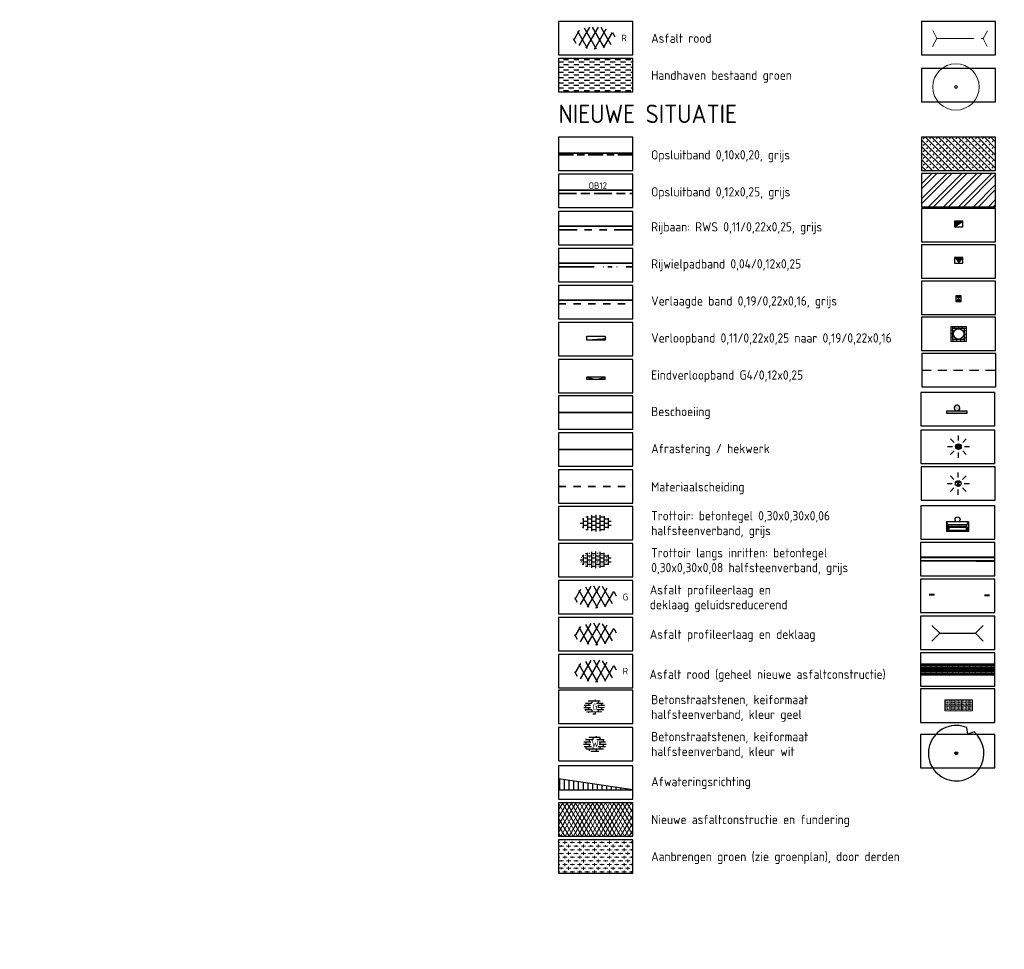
# Model space of a CAD drawing. Header units: metres. Extents: x -1 to 222837, y -2 to 853657.
# Tile 4 of 224: x 110506 to 110771, y 425523 to 425774. Entities that reach past the tile are written whole.
import ezdxf
from ezdxf.enums import TextEntityAlignment as Align

# ---------------------------------------------------------------- set-up
doc = ezdxf.new("R2010")
doc.units = ezdxf.units.M
doc.header["$XCLIPFRAME"] = 0
for name, pattern in [('AM-AS', [16, 10, -2, 2, -2]), ('RI-HWA_KOLKAANSLUITING', [4.3, 2.5, -1.8]), ('VH-AMSTELBAND', [30, 16, -4, 0, -2, 2, -2, 0, -4]), ('VH-BUSHALTEBAND', [4, 2, -2]), ('VH-OPSLUITBAND_100X200', [16, 8, -2, 4, -2]), ('VH-TROTTOIRBAND_130-150', [15, 5, -2, 2, -2, 2, -2]), ('XX-HIDDEN', [4, 2, -2])]:
    doc.linetypes.add(name, pattern=pattern)
for name, color, linetype in [('A-Herstraten', 7, 'Continuous'), ('A-LEGENDA', 7, 'Continuous'), ('Bestaande haag', 102, 'Continuous'), ('BORD-ZWART', 7, 'Continuous'), ('GreenToColour', 30, 'Continuous'), ('N-ONTWERP', 1, 'Continuous'), ('STEDIN BOVENGRONDS', 7, 'Continuous'), ('Verkeersbord', 7, 'Continuous'), ('Verloopband', 7, 'Continuous'), ('Verloopband naar rijwielpadband', 220, 'Continuous'), ('X-REF', 7, 'Continuous')]:
    doc.layers.add(name, color=color, linetype=linetype)
for name, color, linetype, lineweight in [('B-GRN-BOOM', 74, 'Continuous', 15), ('B-GV-GR-BOOM-S', 95, 'Continuous', 13), ('B-OI-RI-GWA_RIOOLPUT-S', 30, 'Continuous', 30), ('B-WE-AM-AS_KUNSTWERK_DUIKER-G', 10, 'AM-AS', 18), ('B-WE-IE-MEUBILAIR_WEGMEUBILAIR-S', 7, 'Continuous', 25), ('B-WE-VH-VERHARDING_ASFALT-S', 252, 'Continuous', 25), ('N-GRN-BOOM', 70, 'Continuous', 25), ('N-GRN-BOOM @ 0.02', 70, 'Continuous', 25), ('N-GRN-BOOM @ 1', 70, 'Continuous', 25), ('N-KL-RIOOL-PUTDEKSEL', 10, 'Continuous', 25), ('N-WE-GR-BOS-A', 42, 'Continuous', 18), ('N-WE-IE-MEUBILAIR_WEGMEUBILAIR_AFVALBAK-S', 7, 'Continuous', 25), ('N-WE-IE-TERREINAFSCHEIDING_KUNSTMATIG-G', 30, 'IE-TERREINAFSCHEIDING-KUNSTMATIG', 35), ('N-WE-OB-BESCHOEIING-G', 7, 'OB-BESCHOEIING', 35), ('N-WE-RI-HWA_KOLK-S', 150, 'Continuous', 25), ('N-WE-VH-KANTOPSLUITING_OB 120 250', 152, 'VH-OPSLUITBAND_100X200', 35), ('N-WE-VH-KANTOPSLUITING_OPSLUITBAND_100X200-G VOETPAD', 150, 'VH-OPSLUITBAND_100X200', 35), ('N-WE-VH-KANTOPSLUITING_RWSBAND-G', 210, 'VH-TROTTOIRBAND_130-150', 35), ('N-WE-VH-KANTOPSLUITING_VERLAAGDE BAND', 30, 'VH-BUSHALTEBAND', 35), ('N-WE-VH-MATERIAALGRENS-G', 7, 'XX-HIDDEN', 35), ('N-WE-VH-Trottoirband 150x170', 60, 'VH-AMSTELBAND', 35), ('N-WE-VH-VERHARDING_ASFALT-A', 252, 'Continuous', 18), ('N-WE-VH-VERHARDING_ASFALT-S', 7, 'Continuous', 25), ('N-WE-VH-VERHARDING_BETONSTRAATSTEEN-G', 7, 'Continuous', 35), ('N-WE-VH-VERHARDING_BETONSTRAATSTEEN-S', 7, 'Continuous', 25), ('N-WE-VH-VERHARDING_TEGEL-S', 7, 'Continuous', 25), ('N-WE-VW-BLINDENGELEIDEROUTE-Geleidetegel_G', 30, 'Continuous', 18), ('N-WE-VW-BLINDENGELEIDEROUTE-noppentetegel_G', 30, 'Continuous', 18), ('N-WE-VW-MARKERING_LANGS_STREEP-G', 7, 'Continuous', 35), ('N-WTR-DUIKER @ 1', 5, 'Continuous', 25), ('SLD-n-wm_wegmarkering', 7, 'Continuous', 25), ('X-XX-AL-HOOGTELABEL-T25', 7, 'Continuous', 25)]:
    doc.layers.add(name, color=color, linetype=linetype, lineweight=lineweight)
doc.layers.add('N-WE-RI-HWA_KOLKAANSLUITING-G', color=7, linetype='RI-HWA_KOLKAANSLUITING', lineweight=25, true_color=0x0078f0)
doc.styles.add('NLCS-ISO', font='NLCS-ISO.ttf')
doc.styles.add('NLCS-ISO-M1000-T25', font='NLCS-ISO.ttf')
doc.styles.add('RPS_25', font='isocp.shx', dxfattribs={"height": 2.5})
doc.styles.add('RPS_50', font='isocp.shx', dxfattribs={"height": 5})
doc.linetypes.add('IE-TERREINAFSCHEIDING-KUNSTMATIG', pattern='A,4,[82,NLCS.shx,S=0.75,R=90,X=0,Y=0],4,-2', length=10)
doc.linetypes.add('OB-BESCHOEIING', pattern='A,30,-5,[1,NLCS.SHX,S=1,R=0,X=0,Y=0],-5', length=40)
picture_1 = doc.add_image_def('image1.ecw', size_in_pixel=(400001, 250001))
picture_2 = doc.add_image_def('image2.ecw', size_in_pixel=(120000, 80000))

# ---------------------------------------------------------------- blocks, each defined once
blk = doc.blocks.new('SVH-ASFALT-SO')
at = {"ltscale": 0.1}
for p, q in [((-1.91, 0.69), (0.95, 5.64)), ((2.75, -0.22), (-0.47, 5.37)), ((0, 0), (3.27, 5.66)), ((4.87, 0.12), (1.65, 5.7)), ((6.7, 0.95), (4.04, 5.55)), ((-3.36, 2.17), (-1.83, 4.83)), ((0.36, -0.07), (-2.31, 4.55)), ((2.18, -0.23), (5.32, 5.22)), ((4.66, 0.07), (7.07, 4.25)), ((7.83, 2.99), (7.15, 4.18)), ((-2.72, 1.26), (-3.45, 2.54))]:
    blk.add_line(p, q, dxfattribs=at)
at = {"style": 'NLCS-ISO'}
blk.add_attdef('KLEUR', text='', height=1.8, dxfattribs=at).set_placement((9.49, 2.74), align=Align.MIDDLE_LEFT)
at = {"style": 'NLCS-ISO', "flags": 1}
blk.add_attdef('FUNCTIE', text='', height=1.8, dxfattribs=at).set_placement((0.12, -3.58), align=Align.MIDDLE_CENTER)
blk = doc.blocks.new('SVH-TEGEL_300X300_DUN_HALFST_STIP-SO')
for p, q in [((-5.66, 0), (-4.5, 0)), ((-5.22, 0.75), (-5.28, 0.75)), ((-5.25, 0.72), (-5.25, 0.78)), ((-4.89, 1.5), (-4.5, 1.5)), ((-4.5, -1.8), (-4.5, 1.8)), ((-4.5, 0.75), (-3, 0.75)), ((-3.72, 1.5), (-3.78, 1.5)), ((-3.75, 1.47), (-3.75, 1.53)), ((-3.75, -0.03), (-3.75, 0.03)), ((-3.7, 2.25), (-3, 2.25)), ((-3, -2.52), (-3, 2.52)), ((-3, 1.5), (-1.5, 1.5)), ((-3, 0), (-1.5, 0)), ((-2.22, 2.25), (-2.28, 2.25)), ((-2.22, 0.75), (-2.28, 0.75)), ((-2.25, 2.22), (-2.25, 2.28)), ((-2.25, 0.72), (-2.25, 0.78)), ((-1.5, -2.87), (-1.5, 2.87)), ((-1.5, 2.25), (0, 2.25)), ((-1.5, 0.75), (0, 0.75)), ((-0.72, 1.5), (-0.78, 1.5)), ((-0.75, 1.47), (-0.75, 1.53)), ((-0.75, -0.03), (-0.75, 0.03)), ((0, -2.97), (0, 2.97)), ((0, 1.5), (1.5, 1.5)), ((0, 0), (1.5, 0)), ((0.78, 2.25), (0.72, 2.25)), ((0.78, 0.75), (0.72, 0.75)), ((0.75, 2.22), (0.75, 2.28)), ((0.75, 0.72), (0.75, 0.78)), ((1.5, -2.87), (1.5, 2.87)), ((1.5, 2.25), (3, 2.25)), ((1.5, 0.75), (3, 0.75)), ((2.28, 1.5), (2.22, 1.5)), ((2.25, 1.47), (2.25, 1.53)), ((2.25, -0.03), (2.25, 0.03)), ((3, -2.52), (3, 2.52)), ((3, 1.5), (4.5, 1.5)), ((3, 0), (4.5, 0)), ((3.78, 0.75), (3.72, 0.75)), ((3.75, 0.72), (3.75, 0.78)), ((4.5, -1.8), (4.5, 1.8)), ((4.5, 0.75), (5.48, 0.75)), ((5.25, -0.03), (5.25, 0.03)), ((-5.22, -0.75), (-5.28, -0.75)), ((-5.25, -0.78), (-5.25, -0.72)), ((-4.89, -1.5), (-4.5, -1.5)), ((-4.5, -0.75), (-3, -0.75)), ((-3.72, 0), (-3.78, 0)), ((-3.72, -1.5), (-3.78, -1.5)), ((-3.75, -1.53), (-3.75, -1.47)), ((-3.7, -2.25), (-3, -2.25)), ((-3, -1.5), (-1.5, -1.5)), ((-2.22, -0.75), (-2.28, -0.75)), ((-2.22, -2.25), (-2.28, -2.25)), ((-2.25, -0.78), (-2.25, -0.72)), ((-2.25, -2.28), (-2.25, -2.22)), ((-1.5, -0.75), (0, -0.75)), ((-1.5, -2.25), (0, -2.25)), ((-0.72, 0), (-0.78, 0)), ((-0.72, -1.5), (-0.78, -1.5)), ((-0.75, -1.53), (-0.75, -1.47)), ((0, -1.5), (1.5, -1.5)), ((0.78, -0.75), (0.72, -0.75)), ((0.78, -2.25), (0.72, -2.25)), ((0.75, -0.78), (0.75, -0.72)), ((0.75, -2.28), (0.75, -2.22)), ((1.5, -0.75), (3, -0.75)), ((1.5, -2.25), (3, -2.25)), ((2.28, 0), (2.22, 0)), ((2.28, -1.5), (2.22, -1.5)), ((2.25, -1.53), (2.25, -1.47)), ((3, -1.5), (4.5, -1.5)), ((3.78, -0.75), (3.72, -0.75)), ((3.75, -0.78), (3.75, -0.72)), ((4.5, -0.75), (5.48, -0.75)), ((5.28, 0), (5.22, 0))]:
    blk.add_line(p, q)
at = {"style": 'NLCS-ISO'}
blk.add_attdef('FORMAAT', text='', height=1.8, dxfattribs=at).set_placement((-5.76, 0), align=Align.MIDDLE_RIGHT)
blk.add_attdef('KLEUR', text='', height=1.8, dxfattribs=at).set_placement((5.58, 0), align=Align.MIDDLE_LEFT)
at = {"style": 'NLCS-ISO', "flags": 1}
blk.add_attdef('FUNCTIE', text='', height=1.8, dxfattribs=at).set_placement((0.12, -3.58), align=Align.MIDDLE_CENTER)
blk = doc.blocks.new('SVH-TEGEL_300X300_DUN_HALFST-SO')
for p, q in [((-5.66, 0), (-4.5, 0)), ((-4.89, 1.5), (-4.5, 1.5)), ((-4.5, -1.8), (-4.5, 1.8)), ((-4.5, 0.75), (-3, 0.75)), ((-3.7, 2.25), (-3, 2.25)), ((-3, -2.52), (-3, 2.52)), ((-3, 1.5), (-1.5, 1.5)), ((-3, 0), (-1.5, 0)), ((-1.5, -2.87), (-1.5, 2.87)), ((-1.5, 2.25), (0, 2.25)), ((-1.5, 0.75), (0, 0.75)), ((0, -2.97), (0, 2.97)), ((0, 1.5), (1.5, 1.5)), ((0, 0), (1.5, 0)), ((1.5, -2.87), (1.5, 2.87)), ((1.5, 2.25), (3, 2.25)), ((1.5, 0.75), (3, 0.75)), ((3, -2.52), (3, 2.52)), ((3, 1.5), (4.5, 1.5)), ((3, 0), (4.5, 0)), ((4.5, -1.8), (4.5, 1.8)), ((4.5, 0.75), (5.48, 0.75)), ((-4.89, -1.5), (-4.5, -1.5)), ((-4.5, -0.75), (-3, -0.75)), ((-3.7, -2.25), (-3, -2.25)), ((-3, -1.5), (-1.5, -1.5)), ((-1.5, -0.75), (0, -0.75)), ((-1.5, -2.25), (0, -2.25)), ((0, -1.5), (1.5, -1.5)), ((1.5, -0.75), (3, -0.75)), ((1.5, -2.25), (3, -2.25)), ((3, -1.5), (4.5, -1.5)), ((4.5, -0.75), (5.48, -0.75))]:
    blk.add_line(p, q)
at = {"style": 'NLCS-ISO'}
blk.add_attdef('FORMAAT', text='', height=1.8, dxfattribs=at).set_placement((-5.76, 0), align=Align.MIDDLE_RIGHT)
blk.add_attdef('KLEUR', text='', height=1.8, dxfattribs=at).set_placement((5.58, 0), align=Align.MIDDLE_LEFT)
at = {"style": 'NLCS-ISO', "flags": 1}
blk.add_attdef('FUNCTIE', text='', height=1.8, dxfattribs=at).set_placement((0.12, -3.58), align=Align.MIDDLE_CENTER)
blk = doc.blocks.new('30')
at = {"layer": 'SLD-n-wm_wegmarkering'}
blk.add_solid([(-0.15, -0.05), (-0.15, 0.05), (0.15, -0.05), (0.15, 0.05)], dxfattribs=at)
blk = doc.blocks.new('duikereinde')
at = {"layer": 'B-WE-AM-AS_KUNSTWERK_DUIKER-G', "flags": 128}
for points in [[(0, 0), (-0.8, 0.53)], [(0, 0), (0.9, 0.36)]]:
    blk.add_lwpolyline(points, dxfattribs=at)
blk = doc.blocks.new('N-SIE-WEG_LICHTMAST_SPOT-SO')
h = blk.add_hatch(color=256)
edge = h.paths.add_edge_path()
edge.add_arc((0, 0), 0.77, 0, 360)
for p, q in [((0, 1.62), (0, 3)), ((-3, 0), (-1.62, 0)), ((-2.12, 2.12), (-1.15, 1.15)), ((1.15, 1.15), (2.12, 2.12)), ((-2.12, -2.12), (-1.15, -1.15)), ((0, -3), (0, -1.62)), ((1.15, -1.15), (2.12, -2.12)), ((1.62, 0), (3, 0))]:
    blk.add_line(p, q)
blk.add_circle((0, 0), 0.77)
at = {"style": 'NLCS-ISO'}
blk.add_attdef('TYPE', text='', height=1.8, dxfattribs=at).set_placement((0, 3), align=Align.BOTTOM_CENTER)
blk = doc.blocks.new('*U934')
for points in [[(-2.12, 2.12), (0, 0)], [(-2.12, -2.12), (0, 0)], [(0, 0), (9.6, 0)], [(11.72, 2.12), (9.6, 0)], [(11.72, -2.12), (9.6, 0)]]:
    blk.add_lwpolyline(points)
blk = doc.blocks.new('N-SRI-KOLK_TROTTOIR-SO')
blk.add_hatch(color=256).paths.add_polyline_path([(1.125, 1.5), (-1.125, 1.5), (-1.125, 0)])
blk.add_line((-1.125, 0), (1.125, 1.5))
at = {"flags": 128}
blk.add_lwpolyline([(-1.125, 0), (1.125, 0), (1.125, 1.5), (-1.125, 1.5)], close=True, dxfattribs=at)
blk = doc.blocks.new('N-SRI-KOLK_STRAAT_300X300-SO')
h = blk.add_hatch(color=256)
h.dxf.hatch_style = 1
h.paths.add_polyline_path([(0, 0.75), (0.75, 1.5), (-0.75, 1.5)])
h.paths.add_polyline_path([(-0.75, 0), (0.75, 0), (0, 0.75)])
for p, q in [((-0.75, 0), (0.75, 1.5)), ((0.75, 0), (-0.75, 1.5))]:
    blk.add_line(p, q)
at = {"flags": 128}
blk.add_lwpolyline([(-0.75, 0), (0.75, 0), (0.75, 1.5), (-0.75, 1.5)], close=True, dxfattribs=at)
blk = doc.blocks.new('TK in rijwielpadband')
at = {"layer": 'N-WE-RI-HWA_KOLK-S'}
blk.add_hatch(color=256, dxfattribs=at).paths.add_polyline_path([(2.25, 1.5), (0, 1.5), (1.125, 0)])
blk.add_line((1.125, 0), (2.25, 1.5), dxfattribs=at)
at = {"layer": 'N-WE-RI-HWA_KOLK-S', "flags": 128}
blk.add_lwpolyline([(0, 0), (2.25, 0), (2.25, 1.5), (0, 1.5)], close=True, dxfattribs=at)
blk = doc.blocks.new('verloopband')
at = {"layer": 'Verloopband', "flags": 128}
blk.add_lwpolyline([(0, 0.07), (1, 0.07), (1, -0.15), (0, -0.15)], close=True, dxfattribs=at)
blk.add_lwpolyline([(0, -0.119), (0.841, -0.071), (1, -0.071)], dxfattribs=at)
blk = doc.blocks.new('verloopband naar rijwielpadband')
at = {"layer": 'Verloopband naar rijwielpadband', "transparency": 33554559}
h = blk.add_hatch(color=8, dxfattribs=at)
h.dxf.hatch_style = 1
h.paths.add_polyline_path([(0.5, -0.12), (0, 0), (0, -0.12)])
h.paths.add_polyline_path([(1, 0), (0.5, -0.12), (1, -0.12)])
at = {"layer": 'Verloopband naar rijwielpadband', "linetype": 'Continuous'}
for p, q in [((1, 0), (0, 0)), ((1, -0.12), (1, 0))]:
    blk.add_line(p, q, dxfattribs=at)
at = {"layer": 'Verloopband naar rijwielpadband', "linetype": 'Continuous', "flags": 128}
for points in [[(0, -0.12), (0, 0)], [(1, -0.12), (0, -0.12)]]:
    blk.add_lwpolyline(points, dxfattribs=at)
at = {"layer": 'Verloopband naar rijwielpadband', "flags": 128}
blk.add_lwpolyline([(0, 0), (0.5, -0.12), (1, 0)], dxfattribs=at)
blk = doc.blocks.new('B-SRI-PUT_GWA-SO')
at = {"layer": 'N-KL-RIOOL-PUTDEKSEL'}
for p, q in [((-2, 2), (2.05, 2)), ((-2, -2.05), (-2, 2)), ((-1.5, 1), (-2, 1)), ((-1.5, 0), (-2, 0)), ((-1.5, 1.5), (-1.5, 2)), ((-1.5, 1.5), (1.55, 1.5)), ((-1.5, -1.55), (-1.5, 1.5)), ((-0.95, 1.5), (-0.95, 2)), ((0.05, 1.5), (0.05, 2)), ((1.05, 1.5), (1.05, 2)), ((1.55, 1.5), (1.55, -1.55)), ((1.55, 1.5), (2.05, 1.5)), ((1.55, 0.95), (2.05, 0.95)), ((2.05, 2), (2.05, -2.05)), ((-1.5, -1), (-2, -1)), ((2.05, -2.05), (-2, -2.05)), ((-1.5, -1.55), (-1.5, -2.05)), ((1.55, -1.55), (-1.5, -1.55)), ((-0.5, -1.55), (-0.5, -2.05)), ((0.5, -1.55), (0.5, -2.05)), ((1.55, -0.05), (2.05, -0.05)), ((1.55, -1.05), (2.05, -1.05)), ((1.55, -1.55), (1.55, -2.05))]:
    blk.add_line(p, q, dxfattribs=at)
blk.add_circle((0.03, -0.02), 1.39, dxfattribs=at)
blk = doc.blocks.new('nieuw verkeersbord')
at = {"layer": 'BORD-ZWART'}
h = blk.add_hatch(color=256, dxfattribs=at)
edge = h.paths.add_edge_path(flags=16)
edge.add_ellipse((0, 0), major_axis=(0.111, 0.111), ratio=1, start_angle=0, end_angle=360, ccw=False)
edge = h.paths.add_edge_path()
edge.add_line((-0.315, -0.464), (0.515, 0.223))
blk.add_hatch(color=256, dxfattribs=at).paths.add_polyline_path([(0.603, 0.117), (-0.228, -0.57), (-0.315, -0.464), (0.515, 0.223)])
blk.add_lwpolyline([(0.603, 0.117), (-0.228, -0.57), (-0.315, -0.464), (0.515, 0.223)], close=True, dxfattribs=at)
at = {"layer": 'BORD-ZWART', "extrusion": (0, 0, -1)}
blk.add_ellipse((0, 0), major_axis=(0.111, 0.111), ratio=1, start_param=-1.47675163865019, end_param=4.806433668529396, dxfattribs=at)
blk = doc.blocks.new('afvalbak')
at = {"layer": 'N-WE-IE-MEUBILAIR_WEGMEUBILAIR_AFVALBAK-S', "linetype": 'Continuous'}
for p, q in [((3, -0.68), (-3, -0.68)), ((-2.55, -1.46), (-3, -0.68)), ((-2.55, -1.89), (-3, -3.31)), ((2.55, -1.46), (-2.55, -1.46)), ((-2.55, -1.89), (-2.55, -1.46)), ((2.55, -1.89), (-2.55, -1.89)), ((-2.26, -2.23), (-2.5, -2.97)), ((2.26, -2.23), (-2.26, -2.23)), ((2.26, -2.23), (2.5, -2.97)), ((2.55, -1.46), (3, -0.68)), ((2.55, -1.89), (2.55, -1.46)), ((2.55, -1.89), (3, -3.31)), ((3, -3.31), (-3, -3.31)), ((2.5, -2.97), (-2.5, -2.97))]:
    blk.add_line(p, q, dxfattribs=at)
at = {"layer": 'N-WE-IE-MEUBILAIR_WEGMEUBILAIR_AFVALBAK-S'}
for p, q in [((-3, -0.68), (-3, -3.31)), ((3, -0.68), (3, -3.31))]:
    blk.add_line(p, q, dxfattribs=at)
at = {"layer": 'N-WE-IE-MEUBILAIR_WEGMEUBILAIR_AFVALBAK-S', "linetype": 'Continuous'}
blk.add_ellipse((0, 0), major_axis=(0.481, 0.481), ratio=1, start_param=5.497787, end_param=11.780972, dxfattribs=at)
blk = doc.blocks.new('Lichtmast hergebruik')
h = blk.add_hatch(color=256)
h.dxf.hatch_style = 1
h.paths.add_polyline_path([(-0.58, 0.5), (0, 0), (0.5, 0.58, 0.414214)])
h = blk.add_hatch(color=256)
h.dxf.hatch_style = 1
h.paths.add_polyline_path([(0.58, -0.5), (0, 0), (-0.5, -0.58, 0.414214)])
for p, q in [((0, 1.62), (0, 3)), ((-3, 0), (-1.62, 0)), ((-2.12, 2.12), (-1.15, 1.15)), ((1.15, 1.15), (2.12, 2.12)), ((-2.12, -2.12), (-1.15, -1.15)), ((0, -3), (0, -1.62)), ((1.15, -1.15), (2.12, -2.12)), ((1.62, 0), (3, 0))]:
    blk.add_line(p, q)
at = {"flags": 128}
for points in [[(-0.58, 0.5), (0.58, -0.5)], [(-0.5, -0.58), (0.5, 0.58)]]:
    blk.add_lwpolyline(points, dxfattribs=at)
blk.add_circle((0, 0), 0.77)
at = {"style": 'NLCS-ISO'}
blk.add_attdef('TYPE', text='', height=1.8, dxfattribs=at).set_placement((0, 3), align=Align.BOTTOM_CENTER)
blk = doc.blocks.new('Geleidetegel')
at = {"layer": 'N-WE-VW-BLINDENGELEIDEROUTE-Geleidetegel_G', "transparency": 33554585, "flags": 128}
for points in [[(0, 0.3), (0.3, 0.3), (0.3, 0), (0, 0)], [(0.032, 0.292), (0.028, 0.292), (0.028, 0.008), (0.032, 0.008)], [(0.092, 0.292), (0.088, 0.292), (0.088, 0.008), (0.092, 0.008)], [(0.152, 0.292), (0.148, 0.292), (0.148, 0.008), (0.152, 0.008)], [(0.212, 0.292), (0.208, 0.292), (0.208, 0.008), (0.212, 0.008)], [(0.272, 0.292), (0.268, 0.292), (0.268, 0.008), (0.272, 0.008)]]:
    blk.add_lwpolyline(points, close=True, dxfattribs=at)
blk = doc.blocks.new('Noppentegel')
at = {"layer": 'N-WE-VW-BLINDENGELEIDEROUTE-noppentetegel_G', "transparency": 33554585, "flags": 128}
blk.add_lwpolyline([(0, 0.3), (0.3, 0.3), (0.3, 0), (0, 0)], close=True, dxfattribs=at)
at = {"layer": 'N-WE-VW-BLINDENGELEIDEROUTE-noppentetegel_G', "transparency": 33554585}
for centre in [(0.075, 0.225), (0.075, 0.15), (0.075, 0.075), (0.15, 0.225), (0.15, 0.15), (0.15, 0.075), (0.225, 0.225), (0.225, 0.15), (0.225, 0.075)]:
    blk.add_circle(centre, 0.01, dxfattribs=at)
blk = doc.blocks.new('*U2079')
at = {"flags": 128}
blk.add_lwpolyline([(4.82, 5.74), (3.15, 5.17), (2.89, 6.92, 13.158116)], format="xyb", close=True, dxfattribs=at)
blk.add_circle((0, 0), 0.4)
blk.add_point((0, 0))
blk = doc.blocks.new('*U2672')
at = {"layer": 'N-GRN-BOOM @ 0.02', "xscale": 0.02, "yscale": 0.02, "zscale": 0.02}
blk.add_blockref('*U2079', (110758.48, 425575.55), dxfattribs=at)
at = {"layer": 'N-GRN-BOOM @ 1'}
blk.add_blockref('*U2079', (110758.48, 425575.55), dxfattribs=at)
blk = doc.blocks.new('SGR-BOOM_01')
at = {"layer": 'B-GRN-BOOM'}
for radius in [2.5, 0.15]:
    blk.add_circle((0, 0), radius, dxfattribs=at)
blk = doc.blocks.new('heidemangaan')
h = blk.add_hatch()
h.set_pattern_fill('AR-BRSTD', color=256, scale=0.009234, angle=0.1625, style=0)
h.set_pattern_definition([(0.16247, (115147.9859, 431160.84357), (-0.0017737, 0.62551374), []), (90.16247, (115147.9859, 431160.8436), (-0.939927, 0.6228535), [0.6255162, -0.6255162])])
edge = h.paths.add_edge_path()
edge.add_ellipse((115749.5, 431420.58), major_axis=(3.04, 0.01), ratio=0.681051, start_angle=0, end_angle=360)
edge = h.paths.add_edge_path(flags=16)
edge.add_arc((115749.53, 431420.69), 1.2, 270, 360)
edge.add_arc((115749.53, 431420.69), 1.2, 360, 450)
edge.add_arc((115749.53, 431420.69), 1.2, 90, 180)
edge.add_arc((115749.53, 431420.69), 1.2, 180, 270)
at = {"layer": 'X-XX-AL-HOOGTELABEL-T25', "insert": (115748.98, 431421.49), "char_height": 1.8, "attachment_point": 1, "style": 'NLCS-ISO-M1000-T25'}
blk.add_mtext_dynamic_manual_height_columns('\\pt3.6;G', width=14.6781, gutter_width=12.5, heights=[0], dxfattribs=at)
blk = doc.blocks.new('BSS wit')
h = blk.add_hatch()
h.set_pattern_fill('AR-BRSTD', color=256, scale=0.009234, angle=0.1625, style=0)
h.set_pattern_definition([(0.16247, (-601.54615, -259.7712), (-0.0017737, 0.62551374), []), (90.16247, (-601.5461, -259.7712), (-0.939927, 0.6228535), [0.6255162, -0.6255162])])
edge = h.paths.add_edge_path()
edge.add_ellipse((-0.03, -0.04), major_axis=(3.04, 0.01), ratio=0.681051, start_angle=0, end_angle=360)
edge = h.paths.add_edge_path(flags=16)
edge.add_arc((0, 0.07), 1.2, 270, 360)
edge.add_arc((0, 0.07), 1.2, 360, 450)
edge.add_arc((0, 0.07), 1.2, 90, 180)
edge.add_arc((0, 0.07), 1.2, 180, 270)
at = {"layer": 'X-XX-AL-HOOGTELABEL-T25', "insert": (-0.86, 0.88), "char_height": 1.8, "attachment_point": 1, "style": 'NLCS-ISO-M1000-T25'}
blk.add_mtext_dynamic_manual_height_columns('\\pt3.6;W', width=14.6781, gutter_width=12.5, heights=[0], dxfattribs=at)

msp = doc.modelspace()

# ---------------------------------------------------------------- hatches: boundary and pattern name
at = {"layer": 'A-Herstraten', "transparency": 33554559}
h = msp.add_hatch(dxfattribs=at)
h.set_pattern_fill('ANSI32', color=256, scale=0.3, style=0)
h.set_pattern_definition([(45, (107580.9174, 434288.392), (-2.0205576, 2.0205576), []), (45, (107582.2644, 434288.392), (-2.0205576, 2.0205576), [])])
h.paths.add_polyline_path([(110749.1057, 425723.0662), (110769.1057, 425723.0662), (110769.1057, 425732.0662), (110749.1057, 425732.0662)])
at = {"layer": 'Bestaande haag', "transparency": 33554508}
h = msp.add_hatch(dxfattribs=at)
h.set_pattern_fill('AGW-GROND_ZAVEL', color=256, scale=0.7, style=0, pattern_type=2)
h.set_pattern_definition([(0, (111132.6395, 426799.56666), (1.4, 0.7), [1.4, -1.4])])
h.paths.add_polyline_path([(110651.1399, 425754.0766), (110671.1399, 425754.0766), (110671.1399, 425763.0766), (110651.1399, 425763.0766)])
at = {"layer": 'GreenToColour', "transparency": 33554559}
h = msp.add_hatch(dxfattribs=at)
h.set_pattern_fill('AGR-PLANTGATVERBETERING_02', color=256, style=0, pattern_type=2)
h.set_pattern_definition([(135, (106641.2949, 432981.4237), (-0.88388348, -0.88388348), []), (45, (106641.2949, 432982.2237), (-0.88388348, 0.88388348), [0.45, -0.8])])
h.paths.add_polyline_path([(110749.1057, 425732.834), (110769.1057, 425732.834), (110769.1057, 425741.834), (110749.1057, 425741.834)])
at = {"layer": 'N-ONTWERP'}
h = msp.add_hatch(dxfattribs=at)
h.set_pattern_fill('LINE', color=256, scale=0.4, angle=90)
h.set_pattern_definition([(90, (111163.2851, 425348.4321), (-1.27, 1e-16), [])])
h.paths.add_polyline_path([(110671.1399, 425565.6667), (110651.1399, 425568.6107), (110651.1399, 425565.6667)])
at = {"layer": 'N-WE-GR-BOS-A', "transparency": 33554559}
h = msp.add_hatch(dxfattribs=at)
h.set_pattern_fill('AGR-BOSPLANTSOEN', color=102, style=0, pattern_type=2)
h.set_pattern_definition([(0, (-287.7572, 297.4935), (1, 1), [1.2, -0.8]), (90, (-287.1572, 297.0935), (-4, 2e-16), [0.8, -1.2]), (90, (-286.1572, 298.0935), (-4, 2e-16), [0.8, -1.2]), (90, (-285.1572, 297.2935), (-4, 2e-16), [0.4, -1.6]), (90, (-284.1572, 298.2935), (-4, 2e-16), [0.4, -1.6])])
h.paths.add_polyline_path([(110651.1399, 425543.1667), (110671.1399, 425543.1667), (110671.1399, 425552.1667), (110651.1399, 425552.1667)])
h = msp.add_hatch(dxfattribs=at)
h.set_pattern_fill('AGR-BOSPLANTSOEN', color=102, style=0, pattern_type=2)
h.set_pattern_definition([(0, (6712.2428, 287.4935), (1, 1), [1.2, -0.8]), (90, (6712.8428, 287.0935), (-4, 2e-16), [0.8, -1.2]), (90, (6713.8428, 288.0935), (-4, 2e-16), [0.8, -1.2]), (90, (6714.8428, 287.2935), (-4, 2e-16), [0.4, -1.6]), (90, (6715.8428, 288.2935), (-4, 2e-16), [0.4, -1.6])])
h.paths.add_polyline_path([(110651.1399, 425543.1667), (110671.1399, 425543.1667), (110671.1399, 425552.1667), (110651.1399, 425552.1667)])
at = {"layer": 'N-WE-VH-VERHARDING_ASFALT-A', "transparency": 33554559}
h = msp.add_hatch(dxfattribs=at)
h.set_pattern_fill('AVH-ASFALT', color=256, style=0, pattern_type=2)
h.set_pattern_definition([(60, (107770.7088, 433851.1106), (-0.8660254, 0.5), []), (120, (107770.7088, 433851.1106), (-0.8660254, -0.5), [])])
h.paths.add_polyline_path([(110651.1399, 425553.1667), (110671.1399, 425553.1667), (110671.1399, 425562.1667), (110651.1399, 425562.1667)])

# ---------------------------------------------------------------- linework, layer by layer
msp.add_line((110748.944, 425632.9941), (110748.944, 425632.9941))
for points in [[(110748.944, 425653.764), (110768.944, 425653.764), (110768.944, 425662.764), (110748.944, 425662.764)], [(110651.1399, 425643.0662), (110671.1399, 425643.0662), (110671.1399, 425652.0662), (110651.1399, 425652.0662)], [(110749.0248, 425643.8313), (110769.0248, 425643.8313), (110769.0248, 425652.8313), (110749.0248, 425652.8313)], [(110748.8631, 425623.4576), (110768.8631, 425623.4576), (110768.8631, 425632.4576), (110748.8631, 425632.4576)], [(110748.8631, 425613.5249), (110768.8631, 425613.5249), (110768.8631, 425622.5249), (110748.8631, 425622.5249)], [(110748.8631, 425603.5922), (110768.8631, 425603.5922), (110768.8631, 425612.5922), (110748.8631, 425612.5922)]]:
    msp.add_lwpolyline(points, close=True)
at = {"layer": 'A-LEGENDA'}
for points in [[(110651.1399, 425764.0766), (110671.1399, 425764.0766), (110671.1399, 425773.0766), (110651.1399, 425773.0766)], [(110749.1057, 425764.0766), (110769.1057, 425764.0766), (110769.1057, 425773.0766), (110749.1057, 425773.0766)], [(110651.1399, 425754.0766), (110671.1399, 425754.0766), (110671.1399, 425763.0766), (110651.1399, 425763.0766)], [(110749.1057, 425751.4268), (110769.1057, 425751.4268), (110769.1057, 425760.4268), (110749.1057, 425760.4268)], [(110651.1399, 425732.834), (110671.1399, 425732.834), (110671.1399, 425741.834), (110651.1399, 425741.834)], [(110749.1057, 425732.834), (110769.1057, 425732.834), (110769.1057, 425741.834), (110749.1057, 425741.834)], [(110651.1399, 425722.834), (110671.1399, 425722.834), (110671.1399, 425731.834), (110651.1399, 425731.834)], [(110749.1057, 425723.0662), (110769.1057, 425723.0662), (110769.1057, 425732.0662), (110749.1057, 425732.0662)], [(110651.1399, 425712.834), (110671.1399, 425712.834), (110671.1399, 425721.834), (110651.1399, 425721.834)], [(110749.1057, 425713.5672), (110769.1057, 425713.5672), (110769.1057, 425722.5672), (110749.1057, 425722.5672)], [(110749.1057, 425703.7993), (110769.1057, 425703.7993), (110769.1057, 425712.7993), (110749.1057, 425712.7993)], [(110651.1399, 425702.834), (110671.1399, 425702.834), (110671.1399, 425711.834), (110651.1399, 425711.834)], [(110651.1399, 425692.834), (110671.1399, 425692.834), (110671.1399, 425701.834), (110651.1399, 425701.834)], [(110749.1057, 425694.0315), (110769.1057, 425694.0315), (110769.1057, 425703.0315), (110749.1057, 425703.0315)], [(110651.1399, 425682.834), (110671.1399, 425682.834), (110671.1399, 425691.834), (110651.1399, 425691.834)], [(110749.1057, 425684.2636), (110769.1057, 425684.2636), (110769.1057, 425693.2636), (110749.1057, 425693.2636)], [(110749.1866, 425674.4957), (110769.1866, 425674.4957), (110769.1866, 425683.4957), (110749.1866, 425683.4957)], [(110651.1399, 425672.834), (110671.1399, 425672.834), (110671.1399, 425681.834), (110651.1399, 425681.834)], [(110748.944, 425663.965), (110768.944, 425663.965), (110768.944, 425672.965), (110748.944, 425672.965)], [(110651.1399, 425663.0662), (110671.1399, 425663.0662), (110671.1399, 425672.0662), (110651.1399, 425672.0662)], [(110651.1399, 425653.0662), (110671.1399, 425653.0662), (110671.1399, 425662.0662), (110651.1399, 425662.0662)], [(110651.1399, 425633.1667), (110671.1399, 425633.1667), (110671.1399, 425642.1667), (110651.1399, 425642.1667)], [(110748.944, 425633.3621), (110768.944, 425633.3621), (110768.944, 425642.3621), (110748.944, 425642.3621)], [(110651.1399, 425623.1667), (110671.1399, 425623.1667), (110671.1399, 425632.1667), (110651.1399, 425632.1667)], [(110651.1399, 425613.1667), (110671.1399, 425613.1667), (110671.1399, 425622.1667), (110651.1399, 425622.1667)], [(110651.1399, 425603.1667), (110671.1399, 425603.1667), (110671.1399, 425612.1667), (110651.1399, 425612.1667)], [(110651.1399, 425593.1667), (110671.1399, 425593.1667), (110671.1399, 425602.1667), (110651.1399, 425602.1667)], [(110748.8631, 425593.6594), (110768.8631, 425593.6594), (110768.8631, 425602.6594), (110748.8631, 425602.6594)], [(110651.1399, 425583.5388), (110671.1399, 425583.5388), (110671.1399, 425592.5388), (110651.1399, 425592.5388)], [(110748.8631, 425583.8916), (110768.8631, 425583.8916), (110768.8631, 425592.8916), (110748.8631, 425592.8916)], [(110651.1399, 425573.5388), (110671.1399, 425573.5388), (110671.1399, 425582.5388), (110651.1399, 425582.5388)], [(110748.8631, 425571.5653), (110768.8631, 425571.5653), (110768.8631, 425580.5653), (110748.8631, 425580.5653)], [(110651.1399, 425563.1667), (110671.1399, 425563.1667), (110671.1399, 425572.1667), (110651.1399, 425572.1667)], [(110651.1399, 425553.1667), (110671.1399, 425553.1667), (110671.1399, 425562.1667), (110651.1399, 425562.1667)], [(110651.1399, 425543.1667), (110671.1399, 425543.1667), (110671.1399, 425552.1667), (110651.1399, 425552.1667)]]:
    msp.add_lwpolyline(points, close=True, dxfattribs=at)
at = {"layer": 'B-WE-AM-AS_KUNSTWERK_DUIKER-G', "flags": 128}
msp.add_lwpolyline([(110753.2124, 425768.4888), (110765.7384, 425768.4888)], dxfattribs=at)
at = {"layer": 'N-ONTWERP', "flags": 128}
for points in [[(110671.1399, 425565.6667), (110651.1399, 425568.6107)], [(110651.1399, 425565.6667), (110671.1399, 425565.6667)]]:
    msp.add_lwpolyline(points, dxfattribs=at)
at = {"layer": 'N-WE-IE-TERREINAFSCHEIDING_KUNSTMATIG-G', "flags": 128}
msp.add_lwpolyline([(110651.1399, 425657.5662), (110671.1399, 425657.5662)], dxfattribs=at)
at = {"layer": 'N-WE-OB-BESCHOEIING-G', "ltscale": 0.49, "flags": 128}
msp.add_lwpolyline([(110651.1399, 425667.5662), (110671.1399, 425667.5662)], dxfattribs=at)
at = {"layer": 'N-WE-RI-HWA_KOLKAANSLUITING-G', "flags": 128}
msp.add_lwpolyline([(110749.1866, 425678.9957), (110769.1866, 425678.9957)], dxfattribs=at)
at = {"layer": 'N-WE-VH-KANTOPSLUITING_OB 120 250', "ltscale": 0.6, "flags": 128}
msp.add_lwpolyline([(110651.1399, 425726.6468), (110671.1399, 425726.6468)], dxfattribs=at)
at = {"layer": 'N-WE-VH-KANTOPSLUITING_OPSLUITBAND_100X200-G VOETPAD', "ltscale": 0.5, "flags": 128}
msp.add_lwpolyline([(110651.1399, 425737.084), (110671.1399, 425737.084)], dxfattribs=at)
at = {"layer": 'N-WE-VH-KANTOPSLUITING_RWSBAND-G', "flags": 128}
msp.add_lwpolyline([(110651.1399, 425716.834), (110671.1399, 425716.834)], dxfattribs=at)
at = {"layer": 'N-WE-VH-KANTOPSLUITING_VERLAAGDE BAND', "flags": 128}
msp.add_lwpolyline([(110651.1399, 425696.834), (110671.1399, 425696.834)], dxfattribs=at)
at = {"layer": 'N-WE-VH-MATERIAALGRENS-G', "flags": 128}
msp.add_lwpolyline([(110651.1399, 425647.5662), (110671.1399, 425647.5662)], dxfattribs=at)
at = {"layer": 'N-WE-VH-Trottoirband 150x170', "ltscale": 0.6, "flags": 128}
msp.add_lwpolyline([(110651.1399, 425706.834), (110671.1399, 425706.834)], dxfattribs=at)
at = {"layer": 'N-WE-VH-VERHARDING_BETONSTRAATSTEEN-G', "flags": 128}
for points in [[(110651.1399, 425737.584), (110671.1399, 425737.584)], [(110651.1399, 425727.584), (110671.1399, 425727.584)], [(110651.1399, 425717.834), (110671.1399, 425717.834)], [(110651.1399, 425707.834), (110671.1399, 425707.834)], [(110651.1399, 425697.834), (110671.1399, 425697.834)]]:
    msp.add_lwpolyline(points, dxfattribs=at)
at = {"layer": 'N-WE-VW-BLINDENGELEIDEROUTE-Geleidetegel_G', "transparency": 33554585, "flags": 128}
for points in [[(110748.8631, 425599.6594), (110750.1, 425599.6594), (110750.1, 425598.1594), (110748.8631, 425598.1594)], [(110748.8631, 425599.4994), (110750.06, 425599.4994), (110750.06, 425599.5194), (110748.8631, 425599.5194)], [(110748.8631, 425599.1994), (110750.06, 425599.1994), (110750.06, 425599.2194), (110748.8631, 425599.2194)], [(110748.8631, 425598.8994), (110750.06, 425598.8994), (110750.06, 425598.9194), (110748.8631, 425598.9194)], [(110748.8631, 425598.5994), (110750.06, 425598.5994), (110750.06, 425598.6194), (110748.8631, 425598.6194)], [(110748.8631, 425598.2994), (110750.06, 425598.2994), (110750.06, 425598.3194), (110748.8631, 425598.3194)], [(110748.8631, 425598.1594), (110750.1, 425598.1594), (110750.1, 425596.6594), (110748.8631, 425596.6594)], [(110748.8631, 425597.9994), (110750.06, 425597.9994), (110750.06, 425598.0194), (110748.8631, 425598.0194)], [(110748.8631, 425597.6994), (110750.06, 425597.6994), (110750.06, 425597.7194), (110748.8631, 425597.7194)], [(110768.8631, 425598.1594), (110768.1, 425598.1594), (110768.1, 425599.6594), (110768.8631, 425599.6594)], [(110768.8631, 425596.6594), (110768.1, 425596.6594), (110768.1, 425598.1594), (110768.8631, 425598.1594)], [(110768.8631, 425599.5194), (110768.14, 425599.5194), (110768.14, 425599.4994), (110768.8631, 425599.4994)], [(110768.8631, 425599.2194), (110768.14, 425599.2194), (110768.14, 425599.1994), (110768.8631, 425599.1994)], [(110768.8631, 425598.9194), (110768.14, 425598.9194), (110768.14, 425598.8994), (110768.8631, 425598.8994)], [(110768.8631, 425598.6194), (110768.14, 425598.6194), (110768.14, 425598.5994), (110768.8631, 425598.5994)], [(110768.8631, 425598.3194), (110768.14, 425598.3194), (110768.14, 425598.2994), (110768.8631, 425598.2994)], [(110768.8631, 425598.0194), (110768.14, 425598.0194), (110768.14, 425597.9994), (110768.8631, 425597.9994)], [(110768.8631, 425597.7194), (110768.14, 425597.7194), (110768.14, 425597.6994), (110768.8631, 425597.6994)], [(110748.8631, 425597.3994), (110750.06, 425597.3994), (110750.06, 425597.4194), (110748.8631, 425597.4194)], [(110748.8631, 425597.0994), (110750.06, 425597.0994), (110750.06, 425597.1194), (110748.8631, 425597.1194)], [(110748.8631, 425596.7994), (110750.06, 425596.7994), (110750.06, 425596.8194), (110748.8631, 425596.8194)], [(110768.8631, 425597.4194), (110768.14, 425597.4194), (110768.14, 425597.3994), (110768.8631, 425597.3994)], [(110768.8631, 425597.1194), (110768.14, 425597.1194), (110768.14, 425597.0994), (110768.8631, 425597.0994)], [(110768.8631, 425596.8194), (110768.14, 425596.8194), (110768.14, 425596.7994), (110768.8631, 425596.7994)]]:
    msp.add_lwpolyline(points, dxfattribs=at)
at = {"layer": 'N-WE-VW-MARKERING_LANGS_STREEP-G', "const_width": 0.5, "flags": 128}
for points in [[(110768.8631, 425627.4585), (110748.8213, 425627.5082)], [(110768.8631, 425628.4458), (110748.8631, 425628.4458)]]:
    msp.add_lwpolyline(points, dxfattribs=at)

# ---------------------------------------------------------------- block references
at = {"layer": 'B-GV-GR-BOOM-S', "xscale": 2.5, "yscale": 2.5, "zscale": 2.5}
msp.add_blockref('SGR-BOOM_01', (110758.421, 425755.4095, -0.608), dxfattribs=at)
at = {"layer": 'B-OI-RI-GWA_RIOOLPUT-S'}
msp.add_blockref('B-SRI-PUT_GWA-SO', (110759.1041, 425688.7576), dxfattribs=at)
at = {"layer": 'B-WE-AM-AS_KUNSTWERK_DUIKER-G', "yscale": 2.5, "zscale": 2.5}
for p, xscale, rotation in [((110753.2124, 425768.4888), -2.5, 83.13019657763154), ((110765.7384, 425768.4888), 2.5, 274.6113956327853)]:
    msp.add_blockref('duikereinde', p, dxfattribs=dict(at, xscale=xscale, rotation=rotation))
at = {"layer": 'B-WE-IE-MEUBILAIR_WEGMEUBILAIR-S'}
msp.add_blockref('N-SIE-WEG_LICHTMAST_SPOT-SO', (110759.091, 425658.3131, -0.886), dxfattribs=at)
at = {"layer": 'B-WE-VH-VERHARDING_ASFALT-S'}
msp.add_blockref('SVH-ASFALT-SO', (110658.6272, 425765.884), dxfattribs=at).add_auto_attribs({'KLEUR': 'R'})
at = {"layer": 'N-GRN-BOOM'}
msp.add_blockref('*U2672', (0, 0), dxfattribs=at)
at = {"layer": 'N-WE-IE-MEUBILAIR_WEGMEUBILAIR_AFVALBAK-S'}
msp.add_blockref('afvalbak', (110758.8407, 425638.6776), dxfattribs=at)
at = {"layer": 'N-WE-RI-HWA_KOLK-S'}
for name, p in [('N-SRI-KOLK_TROTTOIR-SO', (110759.1037, 425717.6423)), ('N-SRI-KOLK_STRAAT_300X300-SO', (110759.1037, 425697.5063))]:
    msp.add_blockref(name, p, dxfattribs=at)
at = {"layer": 'N-WE-RI-HWA_KOLK-S', "color": 1}
msp.add_blockref('TK in rijwielpadband', (110757.9787, 425707.8745), dxfattribs=at)
at = {"layer": 'N-WE-VH-VERHARDING_ASFALT-S'}
for p, values in [((110658.9729, 425614.972), {'KLEUR': 'G'}), ((110658.9729, 425594.972), {'KLEUR': 'R'})]:
    msp.add_blockref('SVH-ASFALT-SO', p, dxfattribs=at).add_auto_attribs(values)
msp.add_blockref('SVH-ASFALT-SO', (110658.9729, 425604.972), dxfattribs=at)
at = {"layer": 'N-WE-VH-VERHARDING_BETONSTRAATSTEEN-S', "xscale": 0.9233829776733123, "yscale": 0.9233829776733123, "zscale": 0.9233829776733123, "rotation": 0.1624674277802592}
msp.add_blockref('heidemangaan', (4909.6832, 26920.2097), dxfattribs=at)
at = {"layer": 'N-WE-VH-VERHARDING_BETONSTRAATSTEEN-S', "color": 1}
msp.add_blockref('BSS wit', (110660.9411, 425578.1145), dxfattribs=at)
at = {"layer": 'N-WE-VH-VERHARDING_TEGEL-S', "xscale": 0.75, "yscale": 0.75}
for name, p in [('SVH-TEGEL_300X300_DUN_HALFST-SO', (110661.2522, 425637.6667)), ('SVH-TEGEL_300X300_DUN_HALFST_STIP-SO', (110661.2073, 425627.7393))]:
    msp.add_blockref(name, p, dxfattribs=at)
at = {"layer": 'N-WE-VW-BLINDENGELEIDEROUTE-Geleidetegel_G', "xscale": 5, "yscale": 5, "zscale": 5, "rotation": 90}
for p in [(110751.6, 425598.1594), (110751.6, 425596.6594), (110753.1, 425598.1594), (110753.1, 425596.6594), (110754.6, 425598.1594), (110754.6, 425596.6594), (110756.1, 425598.1594), (110756.1, 425596.6594), (110757.6, 425598.1594), (110757.6, 425596.6594), (110759.1, 425598.1594), (110759.1, 425596.6594), (110760.6, 425598.1594), (110760.6, 425596.6594), (110762.1, 425598.1594), (110762.1, 425596.6594), (110763.6, 425598.1594), (110763.6, 425596.6594), (110765.1, 425598.1594), (110765.1, 425596.6594), (110766.6, 425598.1594), (110766.6, 425596.6594), (110768.1, 425598.1594), (110768.1, 425596.6594)]:
    msp.add_blockref('Geleidetegel', p, dxfattribs=at)
at = {"layer": 'N-WE-VW-BLINDENGELEIDEROUTE-noppentetegel_G', "xscale": 5, "yscale": 5, "zscale": 5}
for p in [(110755.3729, 425588.4989), (110756.8729, 425588.4989), (110758.3729, 425588.4989), (110759.8729, 425588.4989), (110761.3729, 425588.4989), (110755.3729, 425586.9989), (110756.8729, 425586.9989), (110758.3729, 425586.9989), (110759.8729, 425586.9989), (110761.3729, 425586.9989)]:
    msp.add_blockref('Noppentegel', p, dxfattribs=at)
at = {"layer": 'N-WTR-DUIKER @ 1'}
msp.add_blockref('*U934', (110754.0631, 425607.9366), dxfattribs=at)
at = {"layer": 'SLD-n-wm_wegmarkering', "xscale": 5, "yscale": 5, "zscale": 5}
for p in [(110751.8739, 425618.3418), (110766.793, 425618.1769)]:
    msp.add_blockref('30', p, dxfattribs=at)
at = {"layer": 'STEDIN BOVENGRONDS', "color": 1}
msp.add_blockref('Lichtmast hergebruik', (110759.0264, 425648.3373), dxfattribs=at)
at = {"layer": 'Verkeersbord', "xscale": 5.000000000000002, "yscale": 5.000000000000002, "zscale": 5.000000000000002, "rotation": 320.3883637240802}
msp.add_blockref('nieuw verkeersbord', (110758.6768, 425668.7446), dxfattribs=at)
at = {"layer": 'Verloopband', "xscale": 5, "yscale": 5, "zscale": 5}
msp.add_blockref('verloopband', (110658.7516, 425687.7678), dxfattribs=at)
at = {"layer": 'Verloopband naar rijwielpadband', "xscale": 5, "yscale": 5, "zscale": 5}
msp.add_blockref('verloopband naar rijwielpadband', (110658.7357, 425677.079), dxfattribs=at)

# ---------------------------------------------------------------- texts
at = {"layer": 'A-LEGENDA', "style": 'RPS_25'}
for s, p in [('Asfalt rood', (110676.1399, 425768.5766)), ('Handhaven bestaand groen', (110676.1399, 425758.5766)), ('Opsluitband 0,10x0,20, grijs', (110676.1399, 425737.1012)), ('Opsluitband 0,12x0,25, grijs', (110676.1399, 425727.1012)), ('Rijbaan: RWS 0,11/0,22x0,25, grijs ', (110676.1399, 425717.6569)), ('Rijwielpadband 0,04/0,12x0,25', (110676.1399, 425707.6569)), ('Verlaagde band 0,19/0,22x0,16, grijs', (110676.1399, 425697.6569)), ('Verloopband 0,11/0,22x0,25 naar 0,19/0,22x0,16', (110676.1399, 425687.6569)), ('Eindverloopband G4/0,12x0,25', (110676.1399, 425677.6569)), ('Beschoeiing', (110676.1399, 425667.7983)), ('Afrastering / hekwerk', (110676.1399, 425657.7983)), ('Materiaalscheiding', (110676.1399, 425647.4657)), ('Trottoir: betontegel 0,30x0,30x0,06 ', (110676.1399, 425639.6667)), ('halfsteenverband, grijs', (110676.1399, 425635.6667)), ('Trottoir langs inritten: betontegel ', (110676.1399, 425629.6667)), ('0,30x0,30x0,08 halfsteenverband, grijs', (110676.1399, 425625.6667)), ('Asfalt profileerlaag en ', (110675.7649, 425619.6667)), ('deklaag geluidsreducerend', (110675.7649, 425615.6667)), ('Asfalt profileerlaag en deklaag ', (110675.7649, 425607.6667)), ('Asfalt rood (geheel nieuwe asfaltconstructie)', (110675.684, 425596.8687)), ('Betonstraatstenen, keiformaat', (110676.1399, 425590.0388)), ('halfsteenverband, kleur geel', (110676.1399, 425586.0388)), ('Betonstraatstenen, keiformaat', (110676.1399, 425580.0388)), ('halfsteenverband, kleur wit', (110676.1399, 425576.0388)), ('Afwateringsrichting', (110676.1399, 425567.8988)), ('Nieuwe asfaltconstructie en fundering', (110676.1399, 425557.6667)), ('Aanbrengen groen (zie groenplan), door derden', (110676.1399, 425547.6667))]:
    msp.add_text(s, height=2.5, dxfattribs=at).set_placement(p, align=Align.MIDDLE_LEFT)
at = {"layer": 'A-LEGENDA', "color": 4, "style": 'RPS_50'}
msp.add_text('NIEUWE SITUATIE', height=5, dxfattribs=at).set_placement((110651.1399, 425745.6576))
at = {"layer": 'X-XX-AL-HOOGTELABEL-T25', "insert": (110659.2338, 425729.6881), "char_height": 1.8, "attachment_point": 1, "style": 'NLCS-ISO-M1000-T25'}
msp.add_mtext_dynamic_manual_height_columns('\\pt3.6;OB12', width=14.67812, gutter_width=12.5, heights=[0], dxfattribs=at)

# ---------------------------------------------------------------- pictures from other files: only their frames are drawn
at = {"layer": 'X-REF'}
image = msp.add_image(picture_1, insert=(100000.0001, 424999.9001), size_in_units=(40000, 25000.0375), dxfattribs=at)
image.set_boundary_path([(93497.8255, 208977.5368), (156894.5073, 250000.5)])
image = msp.add_image(picture_2, insert=(109499.5231, 424999.9595), size_in_units=(6001.8618, 4001.2412), dxfattribs=at)
image.dxf.flags = 7

doc.saveas('drawing.dxf')
